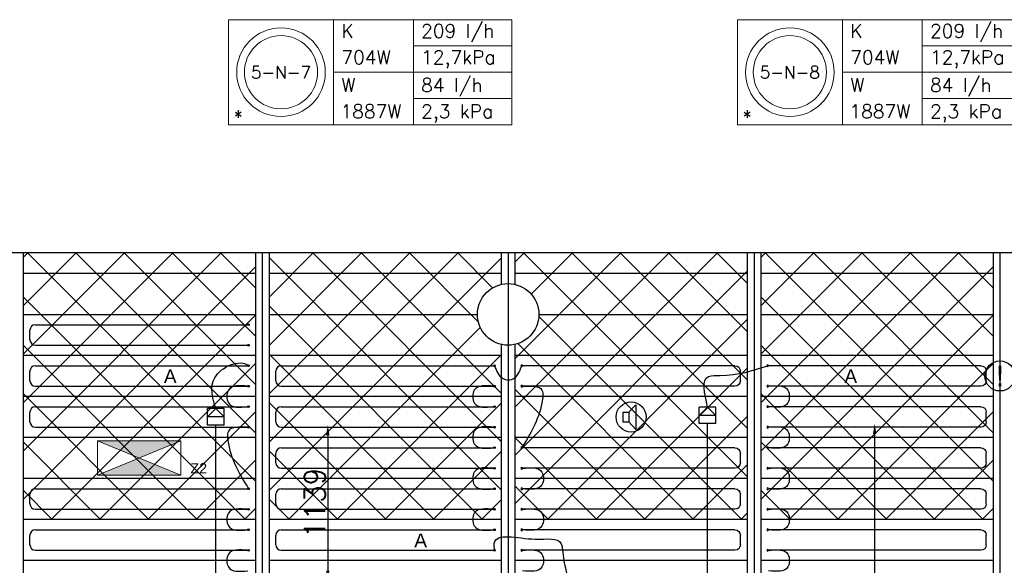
# Model space of a CAD drawing. Extents: x 7383 to 472120, y -558079 to -203000.
# Tile 18 of 29: x 213955 to 221162, y -239340 to -235351. Entities that reach past the tile are written whole.
import ezdxf
from ezdxf.enums import TextEntityAlignment as Align

# ---------------------------------------------------------------- set-up
doc = ezdxf.new("R2010")
doc.units = 0
doc.header["$LTSCALE"] = 25
doc.layers.get('0').update_dxf_attribs({"linetype": 'CONTINUOUS'})
doc.layers.get('DEFPOINTS').update_dxf_attribs({"linetype": 'CONTINUOUS'})
for name, color, linetype in [('000Vermogens2', 7, 'CONTINUOUS'), ('KP-bandraster', 5, 'CONTINUOUS'), ('KP-koppelingen', 6, 'CONTINUOUS'), ('KP-leidingen(aanvoer)', 5, 'CONTINUOUS'), ('KP-lucht centreline', 2, 'CONTINUOUS'), ('KP-maatvoering', 7, 'CONTINUOUS'), ('KP-Melders', 3, 'CONTINUOUS'), ('KP-Oppervlak', 3, 'CONTINUOUS'), ('KP-panelen', 1, 'CONTINUOUS'), ('KP-registers', 4, 'CONTINUOUS'), ('KP-slangen', 7, 'CONTINUOUS'), ('KP-tekst', 7, 'CONTINUOUS')]:
    doc.layers.add(name, color=color, linetype=linetype)
doc.layers.add('KP-Aluminium', color=8, linetype='CONTINUOUS', lineweight=18)
doc.layers.add('KP-Verlichting', color=2, linetype='CONTINUOUS', lineweight=18)
doc.styles.add('arial', font='ARIAL.TTF')
doc.styles.add('VERWOL-1', font='ROMANS.SHX')
doc.dimstyles.new('MARTIN', dxfattribs={"dimscale": 0, "dimtxt": 50, "dimasz": 75, "dimexe": 4, "dimexo": 4, "dimgap": 20, "dimtad": 1, "dimdec": 0, "dimrnd": 0.01, "dimzin": 1, "dimdsep": 46, "dimtxsty": 'VERWOL-1', "dimcen": -25, "dimdle": 1, "dimclrd": 7, "dimclre": 2, "dimclrt": 7, "dimadec": 0, "dimazin": 0, "dimtfac": 1, "dimtdec": 0, "dimtix": 1, "dimtofl": 0, "dimtmove": 0, "dimatfit": 3, "dimldrblk": 'OBLIQUE', "dimfxl": 0, "dimtvp": 33.333333, "dimtolj": 1, "dimtzin": 1, "dimarcsym": 0})
pattern_1 = [(45, (21600, -1e-09), (-176.7767, 176.7767), []), (135, (21600, -1e-09), (-176.7767, -176.7767), [])]

# ---------------------------------------------------------------- blocks, each defined once
blk = doc.blocks.new('Register A')
at = {"layer": 'KP-registers', "linetype": 'Continuous'}
for p, q in [((90, 225), (1644, 225)), ((50, 115), (50, 185)), ((90, 75), (1644, 75))]:
    blk.add_line(p, q, dxfattribs=at)
for centre in [(1650, 225), (1650, 75)]:
    blk.add_circle(centre, 6, dxfattribs=at)
for centre, start, end in [((90, 185), 90, 180), ((90, 115), 180, 270)]:
    blk.add_arc(centre, 40, start, end, dxfattribs=at)
blk = doc.blocks.new('*D959')
at = {"layer": 'DEFPOINTS', "color": 0, "linetype": 'Continuous', "transparency": 16777216}
for p in [(215390.4, -238314.8), (215451.3, -239453.4), (216210.1, -239453.4)]:
    blk.add_point(p, dxfattribs=at)
at = {"layer": 'KP-maatvoering', "color": 7, "linetype": 'Continuous', "lineweight": -2, "transparency": 16777216}
blk.add_line((216210.1, -238389.8), (216210.1, -239378.4), dxfattribs=at)
at = {"layer": 'KP-maatvoering', "color": 7, "linetype": 'Continuous', "transparency": 16777216}
for points in [[(216197.6, -238389.8), (216222.6, -238389.8), (216210.1, -238314.8)], [(216197.6, -239378.4), (216222.6, -239378.4), (216210.1, -239453.4)]]:
    blk.add_solid(points, dxfattribs=at)
at = {"layer": 'KP-maatvoering', "color": 7, "linetype": 'Continuous', "transparency": 16777216, "insert": (216115.1, -238884.1), "char_height": 150, "attachment_point": 5, "rotation": 90, "style": 'VERWOL-1'}
blk.add_mtext('\\A1;1139', dxfattribs=at)
blk = doc.blocks.new('_OBLIQUE')
at = {"color": 0, "linetype": 'ByBlock'}
blk.add_line((-0.5, -0.5), (0.5, 0.5), dxfattribs=at)
blk = doc.blocks.new('*D968')
at = {"layer": 'DEFPOINTS', "color": 0, "linetype": 'Continuous', "transparency": 16777216}
for p in [(218990.4, -238304.5), (220213.2, -238304.5), (218990.4, -242402.2)]:
    blk.add_point(p, dxfattribs=at)
at = {"layer": 'KP-maatvoering', "color": 7, "linetype": 'Continuous', "lineweight": -2, "transparency": 16777216}
blk.add_line((220213.2, -242327.2), (220213.2, -238379.5), dxfattribs=at)
at = {"layer": 'KP-maatvoering', "color": 7, "linetype": 'Continuous', "transparency": 16777216}
for points in [[(220200.7, -238379.5), (220225.7, -238379.5), (220213.2, -238304.5)], [(220200.7, -242327.2), (220225.7, -242327.2), (220213.2, -242402.2)]]:
    blk.add_solid(points, dxfattribs=at)
at = {"layer": 'KP-maatvoering', "color": 7, "linetype": 'Continuous', "transparency": 16777216, "insert": (220118.2, -240353.3), "char_height": 150, "attachment_point": 5, "rotation": 90, "style": 'VERWOL-1'}
blk.add_mtext('\\A1;4098', dxfattribs=at)

msp = doc.modelspace()

# ---------------------------------------------------------------- hatches: boundary and pattern name
at = {"layer": 'KP-Aluminium', "linetype": 'Continuous'}
h = msp.add_hatch(dxfattribs=at)
h.set_pattern_fill('ANSI37', color=256, scale=2000)
h.set_pattern_definition([(45, (16200, -8e-10), (-176.7767, 176.7767), []), (135, (16200, -8e-10), (-176.7767, -176.7767), [])])
h.paths.add_polyline_path([(215680.2, -237055.7), (213980.2, -237055.7), (213980.2, -237205.7), (215680.2, -237205.7)])
h.paths.add_polyline_path([(215680.2, -237205.7), (213980.2, -237205.7), (213980.2, -237505.7), (215680.2, -237505.7)])
h.paths.add_polyline_path([(215680.2, -237505.7), (213980.2, -237505.7), (213980.2, -237805.7), (215680.2, -237805.7)])
h.paths.add_polyline_path([(215680.2, -237805.7), (213980.2, -237805.7), (213980.2, -238105.7), (215680.2, -238105.7)])
h.paths.add_polyline_path([(215680.2, -238105.7), (213980.2, -238105.7), (213980.2, -238405.7), (215680.2, -238405.7)])
h.paths.add_polyline_path([(215680.2, -238405.7), (213980.2, -238405.7), (213980.2, -238705.7), (215680.2, -238705.7)])
h.paths.add_polyline_path([(215680.2, -238705.7), (213980.2, -238705.7), (213980.2, -239005.7), (215680.2, -239005.7)])
h = msp.add_hatch(dxfattribs=at)
h.set_pattern_fill('ANSI37', color=256, scale=2000)
h.set_pattern_definition([(45, (14400, -7e-10), (-176.7767, 176.7767), []), (135, (14400, -7e-10), (-176.7767, -176.7767), [])])
h.paths.add_polyline_path([(217480.2, -237055.7), (215780.2, -237055.7), (215780.2, -237205.7), (217480.2, -237205.7)])
h.paths.add_polyline_path([(217480.2, -237286.3), (217480.2, -237205.7), (215780.2, -237205.7), (215780.2, -237505.7), (217305.2, -237505.7, -0.350001)])
h.paths.add_polyline_path([(217305.2, -237505.7), (215780.2, -237505.7), (215780.2, -237805.7), (217480.2, -237805.7), (217480.2, -237725.1, -0.350001)])
h.paths.add_polyline_path([(217480.2, -237805.7), (215780.2, -237805.7), (215780.2, -238105.7), (217480.2, -238105.7)])
h.paths.add_polyline_path([(217480.2, -238105.7), (215780.2, -238105.7), (215780.2, -238405.7), (217480.2, -238405.7)])
h.paths.add_polyline_path([(217480.2, -238405.7), (215780.2, -238405.7), (215780.2, -238705.7), (217480.2, -238705.7)])
h.paths.add_polyline_path([(217480.2, -238705.7), (215780.2, -238705.7), (215780.2, -239005.7), (217480.2, -239005.7)])
h = msp.add_hatch(dxfattribs=at)
h.set_pattern_fill('ANSI37', color=256, scale=2000)
h.set_pattern_definition(pattern_1)
h.paths.add_polyline_path([(219280.2, -237055.7), (217580.2, -237055.7), (217580.2, -237205.7), (219280.2, -237205.7)])
h.paths.add_polyline_path([(219280.2, -237205.7), (217580.2, -237205.7), (217580.2, -237286.3, -0.350001), (217755.2, -237505.7), (219280.2, -237505.7)])
h.paths.add_polyline_path([(219280.2, -237505.7), (217755.2, -237505.7, -0.350001), (217580.2, -237725.1), (217580.2, -237805.7), (219280.2, -237805.7)])
h.paths.add_polyline_path([(219280.2, -237805.7), (217580.2, -237805.7), (217580.2, -238105.7), (219280.2, -238105.7)])
h.paths.add_polyline_path([(219280.2, -238105.7), (217580.2, -238105.7), (217580.2, -238405.7), (219280.2, -238405.7)])
h.paths.add_polyline_path([(219280.2, -238405.7), (217580.2, -238405.7), (217580.2, -238705.7), (219280.2, -238705.7)])
h.paths.add_polyline_path([(219280.2, -238705.7), (217580.2, -238705.7), (217580.2, -239005.7), (219280.2, -239005.7)])
h = msp.add_hatch(dxfattribs=at)
h.set_pattern_fill('ANSI37', color=256, scale=2000)
h.set_pattern_definition(pattern_1)
h.paths.add_polyline_path([(221080.2, -237055.7), (219380.2, -237055.7), (219380.2, -237205.7), (221080.2, -237205.7)])
h.paths.add_polyline_path([(221080.2, -237205.7), (219380.2, -237205.7), (219380.2, -237505.7), (221080.2, -237505.7)])
h.paths.add_polyline_path([(221080.2, -237505.7), (219380.2, -237505.7), (219380.2, -237805.7), (221080.2, -237805.7)])
h.paths.add_polyline_path([(221080.2, -237805.7), (219380.2, -237805.7), (219380.2, -238105.7), (221080.2, -238105.7)])
h.paths.add_polyline_path([(221080.2, -238105.7), (219380.2, -238105.7), (219380.2, -238405.7), (221080.2, -238405.7)])
h.paths.add_polyline_path([(221080.2, -238405.7), (219380.2, -238405.7), (219380.2, -238705.7), (221080.2, -238705.7)])
h.paths.add_polyline_path([(221080.2, -238705.7), (219380.2, -238705.7), (219380.2, -239005.7), (221080.2, -239005.7)])
at = {"layer": 'KP-Verlichting', "linetype": 'Continuous'}
h = msp.add_hatch(color=256, dxfattribs=at)
h.paths.add_polyline_path([(214525.5, -238430), (214830.2, -238555.7), (215134.9, -238430)])
h.paths.add_polyline_path([(215134.9, -238681.4), (214830.2, -238555.7), (214525.5, -238681.4)])

# ---------------------------------------------------------------- linework, layer by layer
at = {"layer": '000Vermogens2', "linetype": 'Continuous', "lineweight": 0}
for p, q in [((215483.9, -235350.6), (215483.9, -236118.5)), ((215483.9, -235350.6), (217556.8, -235350.6)), ((216251.8, -235350.6), (216251.8, -236118.5)), ((216837.1, -235734.6), (216837.1, -235350.6)), ((217556.8, -235350.6), (217556.8, -236118.5)), ((219208.6, -235350.6), (219208.6, -236118.5)), ((219208.6, -235350.6), (221281.5, -235350.6)), ((219976.5, -235350.6), (219976.5, -236118.5)), ((220561.7, -235734.6), (220561.7, -235350.6)), ((216837.1, -235542.6), (217556.8, -235542.6)), ((220561.7, -235542.6), (221281.5, -235542.6)), ((216251.8, -235734.6), (217556.8, -235734.6)), ((216837.1, -235734.6), (216837.1, -236118.5)), ((219976.5, -235734.6), (221281.5, -235734.6)), ((220561.7, -235734.6), (220561.7, -236118.5)), ((216837.1, -235926.5), (217556.8, -235926.5)), ((220561.7, -235926.5), (221281.5, -235926.5)), ((215483.9, -236118.5), (217556.8, -236118.5)), ((219208.6, -236118.5), (221281.5, -236118.5))]:
    msp.add_line(p, q, dxfattribs=at)
for centre, radius in [((215867.9, -235734.6), 324.2), ((219592.5, -235734.6), 324.2), ((215867.9, -235734.6), 267.6), ((219592.5, -235734.6), 267.6)]:
    msp.add_circle(centre, radius, dxfattribs=at)
at = {"layer": 'KP-bandraster', "linetype": 'Continuous'}
for p, q in [((213980.2, -237055.7), (213980.2, -244105.7)), ((215680.2, -237055.7), (215680.2, -244555.7)), ((215780.2, -237055.7), (215780.2, -244555.7)), ((217480.2, -237055.7), (217480.2, -237286.3)), ((217580.2, -237055.7), (217580.2, -237286.3)), ((219280.2, -237055.7), (219280.2, -244555.7)), ((219380.2, -237055.7), (219380.2, -244555.7)), ((221080.2, -237055.7), (221080.2, -244555.7)), ((217480.2, -237725.1), (217480.2, -243886.3)), ((217580.2, -237725.1), (217580.2, -243886.3))]:
    msp.add_line(p, q, dxfattribs=at)
msp.add_circle((217530.2, -237505.7), 225, dxfattribs=at)
at = {"layer": 'KP-koppelingen', "linetype": 'Continuous'}
for p, q in [((215329.6, -238314.8), (215329.6, -238193.2)), ((215451.3, -238193.2), (215329.6, -238193.2)), ((215329.6, -238254), (215390.5, -238193.2)), ((215390.5, -238193.2), (215451.3, -238254)), ((215451.3, -238314.8), (215451.3, -238193.2)), ((218929.6, -238304.5), (218929.6, -238182.8)), ((219051.3, -238182.9), (218929.6, -238182.8)), ((218929.6, -238243.7), (218990.5, -238182.9)), ((219051.3, -238243.7), (218929.6, -238243.7)), ((218990.5, -238182.9), (219051.3, -238243.7)), ((219051.3, -238304.5), (219051.3, -238182.9)), ((215451.3, -238254), (215329.6, -238254)), ((215451.3, -238314.8), (215329.6, -238314.8)), ((219051.3, -238304.5), (218929.6, -238304.5))]:
    msp.add_line(p, q, dxfattribs=at)
at = {"layer": 'KP-leidingen(aanvoer)', "linetype": 'Continuous'}
for p, q in [((215390.4, -242543.8), (215390.4, -238314.8)), ((218990.4, -242581.6), (218990.4, -238304.5))]:
    msp.add_line(p, q, dxfattribs=at)
at = {"layer": 'KP-lucht centreline', "linetype": 'Continuous'}
for p, q in [((215730.2, -237055.7), (215730.2, -244555.7)), ((217530.2, -237055.7), (217530.2, -244555.7)), ((219330.2, -237055.7), (219330.2, -244555.7)), ((221130.2, -237055.7), (221130.2, -244555.7))]:
    msp.add_line(p, q, dxfattribs=at)
at = {"layer": 'KP-Melders', "linetype": 'Continuous'}
for p, q in [((218413.3, -238221.3), (218465.4, -238165.9)), ((218465.4, -238165.9), (218465.4, -238346.6)), ((218370.3, -238221.3), (218413.3, -238221.3)), ((218370.3, -238221.3), (218370.3, -238291.3)), ((218413.3, -238221.3), (218413.3, -238291.3)), ((218370.3, -238291.3), (218413.3, -238291.3)), ((218370.3, -238291.3), (218413.3, -238291.3)), ((218413.3, -238291.3), (218465.4, -238346.6))]:
    msp.add_line(p, q, dxfattribs=at)
for centre in [(221130.2, -237955.7), (218430.2, -238255.7)]:
    msp.add_circle(centre, 110, dxfattribs=at)
at = {"layer": 'KP-Oppervlak', "linetype": 'Continuous'}
msp.add_line((264780.2, -237055.7), (195480.2, -237055.7), dxfattribs=at)
at = {"layer": 'KP-panelen', "linetype": 'Continuous'}
for p, q in [((215680.2, -237205.7), (213980.2, -237205.7)), ((217480.2, -237205.7), (215780.2, -237205.7)), ((219280.2, -237205.7), (217580.2, -237205.7)), ((221080.2, -237205.7), (219380.2, -237205.7)), ((213980.2, -237505.7), (215680.2, -237505.7)), ((215780.2, -237505.7), (217305.2, -237505.7)), ((217755.2, -237505.7), (219280.2, -237505.7)), ((219380.2, -237505.7), (221080.2, -237505.7)), ((215680.2, -237805.7), (213980.2, -237805.7)), ((217480.2, -237805.7), (215780.2, -237805.7)), ((219280.2, -237805.7), (217580.2, -237805.7)), ((221080.2, -237805.7), (219380.2, -237805.7)), ((215680.2, -238105.7), (213980.2, -238105.7)), ((217480.2, -238105.7), (215780.2, -238105.7)), ((219280.2, -238105.7), (217580.2, -238105.7)), ((221080.2, -238105.7), (219380.2, -238105.7)), ((215680.2, -238405.7), (213980.2, -238405.7)), ((217480.2, -238405.7), (215780.2, -238405.7)), ((219280.2, -238405.7), (217580.2, -238405.7)), ((221080.2, -238405.7), (219380.2, -238405.7)), ((215680.2, -238705.7), (213980.2, -238705.7)), ((217480.2, -238705.7), (215780.2, -238705.7)), ((219280.2, -238705.7), (217580.2, -238705.7)), ((221080.2, -238705.7), (219380.2, -238705.7)), ((215680.2, -239005.7), (213980.2, -239005.7)), ((217480.2, -239005.7), (215780.2, -239005.7)), ((219280.2, -239005.7), (217580.2, -239005.7)), ((221080.2, -239005.7), (219380.2, -239005.7)), ((215680.2, -239305.7), (213980.2, -239305.7)), ((217480.2, -239305.7), (215780.2, -239305.7)), ((219280.2, -239305.7), (217580.2, -239305.7)), ((221080.2, -239305.7), (219380.2, -239305.7))]:
    msp.add_line(p, q, dxfattribs=at)
at = {"layer": 'KP-slangen', "linetype": 'Continuous'}
for points in [[(215390.5, -238193.2), (215382.4, -237968.8), (215630.2, -237880.7), (215632.8, -237882.8)], [(217430.2, -237880.7), (217494.2, -237975.4), (217558.5, -237980.8), (217630.2, -237880.7)], [(218990.5, -238182.9), (218997.8, -237959), (219083.3, -237951.9), (219430.2, -237880.7)], [(215624.2, -238030.7), (215482.5, -238059.6), (215482.5, -238152.4), (215624.2, -238180.7)], [(217424.2, -238030.7), (217282.5, -238059.6), (217282.5, -238152.4), (217424.2, -238180.7)], [(217636.2, -238030.7), (217777.9, -238059.6), (217777.9, -238152.4), (217630.2, -238480.7)], [(219436.2, -238030.7), (219577.9, -238059.6), (219577.9, -238152.4), (219436.2, -238180.7)], [(217424.2, -238330.7), (217282.5, -238359.6), (217282.5, -238452.4), (217424.2, -238480.7)], [(219436.2, -238330.7), (219577.9, -238359.6), (219577.9, -238452.4), (219436.2, -238480.7)], [(215624.2, -238330.7), (215482.5, -238359.6), (215482.5, -238452.4), (215630.2, -238780.7)], [(217424.2, -238630.7), (217282.5, -238659.6), (217282.5, -238752.4), (217424.2, -238780.7)], [(217636.2, -238630.7), (217777.9, -238659.6), (217777.9, -238752.4), (217636.2, -238780.7)], [(219436.2, -238630.7), (219577.9, -238659.6), (219577.9, -238752.4), (219436.2, -238780.7)], [(215624.2, -238930.7), (215482.5, -238959.6), (215482.5, -239052.4), (215624.2, -239080.7)], [(217424.2, -238930.7), (217282.5, -238959.6), (217282.5, -239052.4), (217424.2, -239080.7)], [(217636.2, -238930.7), (217777.9, -238959.6), (217777.9, -239052.4), (217636.2, -239080.7)], [(219436.2, -238930.7), (219577.9, -238959.6), (219577.9, -239052.4), (219436.2, -239080.7)], [(217430.7, -239231.8), (217428.7, -239180.8), (217728.8, -239148.8), (217917.8, -239182.8), (217929.8, -239246.8), (217956.8, -239394.8)], [(215624.2, -239230.7), (215482.5, -239259.6), (215482.5, -239352.4), (215624.2, -239380.7)], [(217636.2, -239230.7), (217777.9, -239259.6), (217777.9, -239352.4), (217636.2, -239380.7)], [(219436.2, -239230.7), (219577.9, -239259.6), (219577.9, -239352.4), (219436.2, -239380.7)]]:
    msp.add_spline(points, degree=3, dxfattribs=at)
at = {"layer": 'KP-Verlichting', "linetype": 'Continuous'}
for p, q in [((214525.5, -238430), (215134.9, -238430)), ((214525.5, -238681.4), (214525.5, -238430)), ((214525.5, -238681.4), (215134.9, -238430)), ((214525.5, -238430), (215134.9, -238681.4)), ((215134.9, -238430), (215134.9, -238681.4)), ((215134.9, -238681.4), (214525.5, -238681.4))]:
    msp.add_line(p, q, dxfattribs=at)

# ---------------------------------------------------------------- block references
at = {"layer": 'KP-registers', "linetype": 'Continuous'}
for p in [(213980.2, -237805.7), (213980.2, -238105.7), (215780.2, -238105.7), (213980.2, -238405.7), (215780.2, -238405.7), (215780.2, -238705.7), (213980.2, -239005.7), (215780.2, -239005.7), (213980.2, -239305.7), (215780.2, -239305.7)]:
    msp.add_blockref('Register A', p, dxfattribs=at)
at = {"layer": 'KP-registers', "linetype": 'Continuous', "xscale": -1}
for p in [(219280.2, -238105.7), (221080.2, -238105.7), (221080.2, -238405.7), (219280.2, -238705.7), (221080.2, -238705.7), (219280.2, -239005.7), (221080.2, -239005.7), (219280.2, -239305.7), (221080.2, -239305.7)]:
    msp.add_blockref('Register A', p, dxfattribs=at)

# ---------------------------------------------------------------- texts
at = {"layer": '000Vermogens2', "linetype": 'Continuous', "lineweight": 0, "style": 'VERWOL-1'}
for s, p in [('K', (216309.6, -235482.7)), ('209 l/h', (216893.3, -235482.7)), ('K', (220034.2, -235482.7)), ('209 l/h', (220618, -235482.7)), ('704W', (216309.6, -235674.7)), ('12,7kPa', (216893.3, -235674.7)), ('704W', (220034.2, -235674.7)), ('12,7kPa', (220618, -235674.7)), ('W', (216309.6, -235879)), ('84 l/h', (216893.3, -235879)), ('W', (220034.2, -235879)), ('84 l/h', (220618, -235879)), ('*', (215520.9, -236112.1)), ('1887W', (216303.5, -236071)), ('2,3 kPa', (216893.3, -236071)), ('*', (219245.5, -236112.1)), ('1887W', (220028.1, -236071)), ('2,3 kPa', (220618, -236071))]:
    msp.add_text(s, height=100, dxfattribs=at).set_placement(p)
for s, p in [('5-N-7', (215867.9, -235734.6)), ('5-N-8', (219592.5, -235734.6))]:
    msp.add_text(s, height=90, dxfattribs=at).set_placement(p, align=Align.MIDDLE_CENTER)
at = {"layer": 'KP-Melders', "linetype": 'Continuous', "insert": (221130.2, -237955.7), "char_height": 150, "attachment_point": 5, "style": 'arial'}
msp.add_mtext('\\A1;!', dxfattribs=at)
at = {"layer": 'KP-tekst', "linetype": 'Continuous', "char_height": 100, "attachment_point": 5, "style": 'arial'}
for insert in [(215057, -237957.8), (220038.1, -237957.8), (216889.9, -239157.8)]:
    msp.add_mtext('\\A1;A', dxfattribs=dict(at, insert=insert))
at = {"layer": 'KP-Verlichting', "linetype": 'Continuous', "insert": (215265.8, -238631), "char_height": 75, "attachment_point": 5, "style": 'arial'}
msp.add_mtext('\\A1;Z2', dxfattribs=at)

# ---------------------------------------------------------------- dimensions: what is measured, and where the dimension line sits
at = {"layer": 'KP-maatvoering', "linetype": 'Continuous'}
for base, p1, p2, picture, middle in [((216210.1, -239453.4), (215390.4, -238314.8), (215451.3, -239453.4), '*D959', (216115.1, -238884.1)), ((220213.2, -238304.5), (218990.4, -242402.2), (218990.4, -238304.5), '*D968', (220118.2, -240353.3))]:
    dim = msp.add_linear_dim(base=base, p1=p1, p2=p2, angle=90, dimstyle='MARTIN', override={"dimscale": 1, "dimtxt": 150, "dimse1": 1, "dimse2": 1}, dxfattribs=at)
    dim.commit()
    dim.dimension.update_dxf_attribs({"geometry": picture, "text_midpoint": middle})

doc.saveas('drawing.dxf')
